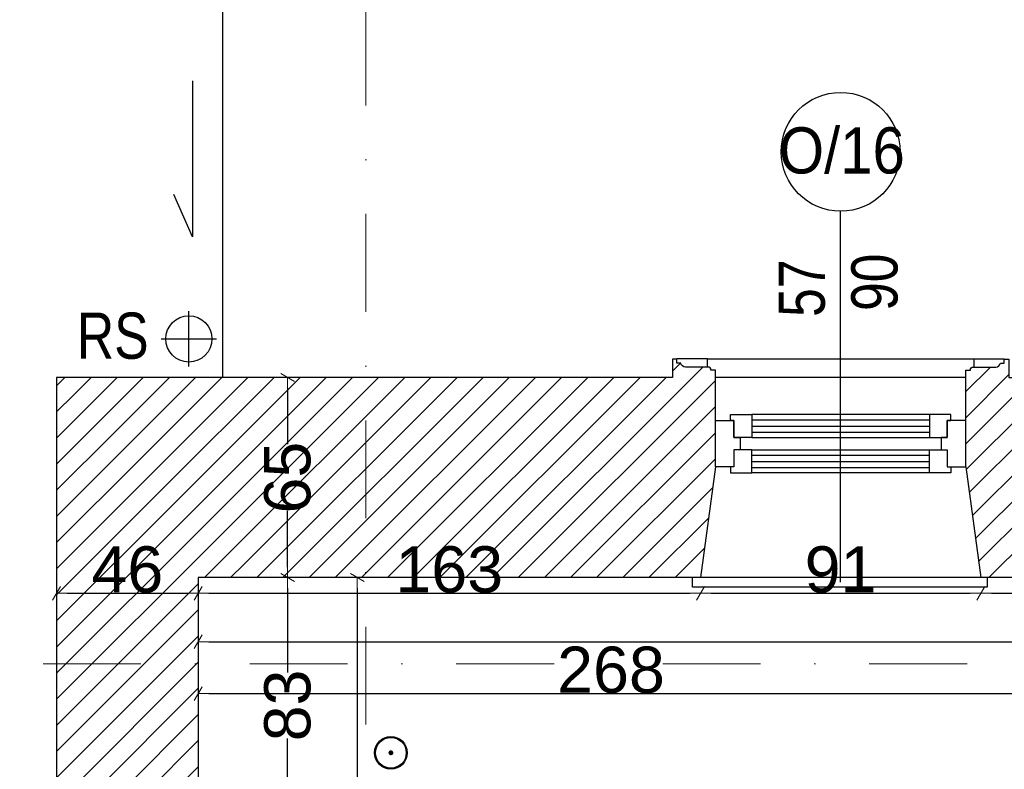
# Model space of a CAD drawing. Header units: millimetres. Extents: x 77315 to 2132699, y -120257 to -89040.
# Tile 6 of 56: x 616184 to 619380, y -110187 to -107752. Entities that reach past the tile are written whole.
import ezdxf

# ---------------------------------------------------------------- set-up
doc = ezdxf.new("R2010")
doc.units = ezdxf.units.MM
doc.header["$MEASUREMENT"] = 0
doc.linetypes.add('Dot & Dashed', pattern=[670.277762, 317.5, -176.388889, 0, -176.388874])
for name, color, linetype in [('detalokna', 7, 'Continuous'), ('DIM MALY', 7, 'Continuous'), ('Drawing & Figure', 7, 'Continuous'), ('Nowe_A-OKNA-OPIS', 7, 'Continuous'), ('Nowe_A_okno', 7, 'Continuous'), ('Nowe_Interior - Lamp', 7, 'Continuous'), ('opisy inne', 7, 'Continuous'), ('OSIE', 7, 'Continuous'), ('RURY SPUSTOWE', 7, 'Continuous'), ('SCIANY_KONSTR', 7, 'Continuous'), ('Structural - Grid', 7, 'Continuous')]:
    doc.layers.add(name, color=color, linetype=linetype)
doc.styles.add('STYL_AUTOMATYCZNY_2', font='arial.ttf')
doc.styles.add('STYL_AUTOMATYCZNY_3', font='arial.ttf', dxfattribs={"width": 0.8})
doc.styles.add('STYL_AUTOMATYCZNY_6', font='arial.ttf', dxfattribs={"width": 0.9})
doc.dimstyles.new('STYL_AUTOMATYCZNY__8', dxfattribs={"dimtxt": 150, "dimasz": 34.231941, "dimexe": 0.18, "dimexo": 0.0625, "dimgap": 0, "dimtad": 1, "dimdec": 0, "dimlfac": 0.1, "dimzin": 0, "dimdsep": 46, "dimtxsty": 'STYL_AUTOMATYCZNY_2', "dimblk": 'ARROWHEAD_2', "dimblk1": 'ARROWHEAD_2', "dimblk2": 'ARROWHEAD_2', "dimcen": 0.09, "dimse1": 1, "dimse2": 1, "dimclrd": 5, "dimclre": 5, "dimclrt": 1, "dimadec": 0, "dimazin": 0, "dimtfac": 1, "dimtdec": 4, "dimtmove": 0, "dimatfit": 3, "dimfxl": 0, "dimtolj": 1, "dimtzin": 0, "dimarcsym": 0})
doc.dimstyles.new('STYL_AUTOMATYCZNY__9', dxfattribs={"dimtxt": 150, "dimasz": 34.231941, "dimexe": 0.18, "dimexo": 0.0625, "dimgap": 0, "dimtad": 1, "dimtih": 1, "dimtoh": 1, "dimdec": 0, "dimlfac": 0.1, "dimzin": 0, "dimdsep": 46, "dimtxsty": 'STYL_AUTOMATYCZNY_2', "dimblk": 'ARROWHEAD_2', "dimblk1": 'ARROWHEAD_2', "dimblk2": 'ARROWHEAD_2', "dimcen": 0.09, "dimse1": 1, "dimse2": 1, "dimclrd": 5, "dimclre": 5, "dimclrt": 1, "dimadec": 0, "dimazin": 0, "dimtfac": 1, "dimtdec": 4, "dimtmove": 0, "dimatfit": 3, "dimfxl": 0, "dimtolj": 1, "dimtzin": 0, "dimarcsym": 0})
pattern_1 = [(45, (536116.65, -11361.66), (-42.426407, 42.426407), [])]

# ---------------------------------------------------------------- blocks, each defined once
blk = doc.blocks.new('ARROWHEAD_2')
at = {"color": 0, "linetype": 'Continuous', "lineweight": 0}
for p, q in [((0, 0), (-1, 0)), ((-0.378, -0.655), (0.378, 0.655))]:
    blk.add_line(p, q, dxfattribs=at)
blk = doc.blocks.new('*D1097', base_point=(536116.7, -11361.7))
at = {"layer": 'Defpoints', "color": 0}
for p in [(617053.3, -109564.5), (617212.8, -109564.5), (617058.3, -110394.5)]:
    blk.add_point(p, dxfattribs=at)
at = {"layer": 'DIM MALY', "color": 5, "lineweight": -2}
for p, q in [((617053.3, -109598.7), (617053.3, -109872.2)), ((617053.3, -110360.2), (617053.3, -110087.2))]:
    blk.add_line(p, q, dxfattribs=at)
at = {"layer": 'DIM MALY', "color": 5, "lineweight": -2, "xscale": 34.23194115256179, "yscale": 34.23194115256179, "zscale": 34.23194115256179}
for p, rotation in [((617053.3, -109564.5), 90), ((617053.3, -110394.5), 270)]:
    blk.add_blockref('ARROWHEAD_2', p, dxfattribs=dict(at, rotation=rotation))
at = {"layer": 'DIM MALY', "color": 1, "insert": (617053.3, -109979.7), "char_height": 150, "attachment_point": 5, "rotation": 90, "style": 'STYL_AUTOMATYCZNY_2'}
blk.add_mtext('\\A1;83', dxfattribs=at)
blk = doc.blocks.new('*D1098', base_point=(536116.7, -11361.7))
at = {"layer": 'Defpoints', "color": 0}
for p in [(617122.5, -109564.5), (617279.6, -111974.5), (617384.6, -111974.5)]:
    blk.add_point(p, dxfattribs=at)
at = {"layer": 'DIM MALY', "color": 5, "lineweight": -2}
for p, q in [((617279.6, -109598.7), (617279.6, -110617.3)), ((617279.6, -111940.2), (617279.6, -110922.3))]:
    blk.add_line(p, q, dxfattribs=at)
at = {"layer": 'DIM MALY', "color": 5, "lineweight": -2, "xscale": 34.23194115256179, "yscale": 34.23194115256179, "zscale": 34.23194115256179}
for p, rotation in [((617279.6, -109564.5), 90), ((617279.6, -111974.5), 270)]:
    blk.add_blockref('ARROWHEAD_2', p, dxfattribs=dict(at, rotation=rotation))
at = {"layer": 'DIM MALY', "color": 1, "insert": (617279.6, -110769.8), "char_height": 150, "attachment_point": 5, "rotation": 90, "style": 'STYL_AUTOMATYCZNY_2'}
blk.add_mtext('\\A1;241', dxfattribs=at)
blk = doc.blocks.new('*D1099', base_point=(536116.7, -11361.7))
at = {"layer": 'Defpoints', "color": 0}
for p in [(616763.4, -109615.5), (616303.4, -109793.2), (616763.4, -109793.2)]:
    blk.add_point(p, dxfattribs=at)
at = {"layer": 'DIM MALY', "color": 5, "lineweight": -2}
blk.add_line((616337.6, -109615.5), (616729.1, -109615.5), dxfattribs=at)
at = {"layer": 'DIM MALY', "color": 5, "lineweight": -2, "xscale": 34.23194115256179, "yscale": 34.23194115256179, "zscale": 34.23194115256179, "rotation": 180}
blk.add_blockref('ARROWHEAD_2', (616303.4, -109615.5), dxfattribs=at)
at = {"layer": 'DIM MALY', "color": 5, "lineweight": -2, "xscale": 34.23194115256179, "yscale": 34.23194115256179, "zscale": 34.23194115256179}
blk.add_blockref('ARROWHEAD_2', (616763.4, -109615.5), dxfattribs=at)
at = {"layer": 'DIM MALY', "color": 1, "insert": (616533.1, -109538.9), "char_height": 150, "attachment_point": 5, "style": 'STYL_AUTOMATYCZNY_2'}
blk.add_mtext('\\A1;46', dxfattribs=at)
blk = doc.blocks.new('*D1102', base_point=(536116.7, -11361.7))
at = {"layer": 'Defpoints', "color": 0}
for p in [(617053.3, -109564.5), (617212.8, -109564.5), (617058.3, -110394.5)]:
    blk.add_point(p, dxfattribs=at)
at = {"layer": 'DIM MALY', "color": 5, "lineweight": -2}
for p, q in [((617053.3, -109598.7), (617053.3, -109872.2)), ((617053.3, -110360.2), (617053.3, -110087.2))]:
    blk.add_line(p, q, dxfattribs=at)
at = {"layer": 'DIM MALY', "color": 5, "lineweight": -2, "xscale": 34.23194115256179, "yscale": 34.23194115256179, "zscale": 34.23194115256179}
for p, rotation in [((617053.3, -109564.5), 90), ((617053.3, -110394.5), 270)]:
    blk.add_blockref('ARROWHEAD_2', p, dxfattribs=dict(at, rotation=rotation))
at = {"layer": 'DIM MALY', "color": 1, "insert": (617053.3, -109979.7), "char_height": 150, "attachment_point": 5, "rotation": 90, "style": 'STYL_AUTOMATYCZNY_2'}
blk.add_mtext('\\A1;83', dxfattribs=at)
blk = doc.blocks.new('*D1103', base_point=(536116.7, -11361.7))
at = {"layer": 'Defpoints', "color": 0}
for p in [(617053.3, -108914.5), (617538.6, -108914.5), (617212.8, -109564.5)]:
    blk.add_point(p, dxfattribs=at)
at = {"layer": 'DIM MALY', "color": 5, "lineweight": -2}
for p, q in [((617053.3, -108948.7), (617053.3, -109131.3)), ((617053.3, -109530.2), (617053.3, -109348.1))]:
    blk.add_line(p, q, dxfattribs=at)
at = {"layer": 'DIM MALY', "color": 5, "lineweight": -2, "xscale": 34.23194115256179, "yscale": 34.23194115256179, "zscale": 34.23194115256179}
for p, rotation in [((617053.3, -108914.5), 90), ((617053.3, -109564.5), 270)]:
    blk.add_blockref('ARROWHEAD_2', p, dxfattribs=dict(at, rotation=rotation))
at = {"layer": 'DIM MALY', "color": 1, "insert": (617053.3, -109239.7), "char_height": 150, "attachment_point": 5, "rotation": 90, "style": 'STYL_AUTOMATYCZNY_2'}
blk.add_mtext('\\A1;65', dxfattribs=at)
blk = doc.blocks.new('*D1109', base_point=(536116.7, -11361.7))
at = {"layer": 'Defpoints', "color": 0}
for p in [(616763.4, -109615.5), (616303.4, -109793.2), (616763.4, -109793.2)]:
    blk.add_point(p, dxfattribs=at)
at = {"layer": 'DIM MALY', "color": 5, "lineweight": -2}
blk.add_line((616337.6, -109615.5), (616729.1, -109615.5), dxfattribs=at)
at = {"layer": 'DIM MALY', "color": 5, "lineweight": -2, "xscale": 34.23194115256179, "yscale": 34.23194115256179, "zscale": 34.23194115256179, "rotation": 180}
blk.add_blockref('ARROWHEAD_2', (616303.4, -109615.5), dxfattribs=at)
at = {"layer": 'DIM MALY', "color": 5, "lineweight": -2, "xscale": 34.23194115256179, "yscale": 34.23194115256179, "zscale": 34.23194115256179}
blk.add_blockref('ARROWHEAD_2', (616763.4, -109615.5), dxfattribs=at)
at = {"layer": 'DIM MALY', "color": 1, "insert": (616533.1, -109538.9), "char_height": 150, "attachment_point": 5, "style": 'STYL_AUTOMATYCZNY_2'}
blk.add_mtext('\\A1;46', dxfattribs=at)
blk = doc.blocks.new('*D1110', base_point=(536116.7, -11361.7))
at = {"layer": 'Defpoints', "color": 0}
for p in [(618393.4, -109469.9), (618393.4, -109615.5), (616763.4, -109793.2)]:
    blk.add_point(p, dxfattribs=at)
at = {"layer": 'DIM MALY', "color": 5, "lineweight": -2}
blk.add_line((616797.6, -109615.5), (618359.1, -109615.5), dxfattribs=at)
at = {"layer": 'DIM MALY', "color": 5, "lineweight": -2, "xscale": 34.23194115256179, "yscale": 34.23194115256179, "zscale": 34.23194115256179, "rotation": 180}
blk.add_blockref('ARROWHEAD_2', (616763.4, -109615.5), dxfattribs=at)
at = {"layer": 'DIM MALY', "color": 5, "lineweight": -2, "xscale": 34.23194115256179, "yscale": 34.23194115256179, "zscale": 34.23194115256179}
blk.add_blockref('ARROWHEAD_2', (618393.4, -109615.5), dxfattribs=at)
at = {"layer": 'DIM MALY', "color": 1, "insert": (617578, -109538.8), "char_height": 150, "attachment_point": 5, "style": 'STYL_AUTOMATYCZNY_2'}
blk.add_mtext('\\A1;163', dxfattribs=at)
blk = doc.blocks.new('*D1117', base_point=(536116.7, -11361.7))
at = {"layer": 'Defpoints', "color": 0}
for p in [(619443.4, -109941.3), (619443.4, -109972.3), (616763.4, -110098.4)]:
    blk.add_point(p, dxfattribs=at)
at = {"layer": 'DIM MALY', "color": 5, "lineweight": -2}
blk.add_line((616797.6, -109941.3), (619409.1, -109941.3), dxfattribs=at)
at = {"layer": 'DIM MALY', "color": 5, "lineweight": -2, "xscale": 34.23194115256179, "yscale": 34.23194115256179, "zscale": 34.23194115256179, "rotation": 180}
blk.add_blockref('ARROWHEAD_2', (616763.4, -109941.3), dxfattribs=at)
at = {"layer": 'DIM MALY', "color": 5, "lineweight": -2, "xscale": 34.23194115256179, "yscale": 34.23194115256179, "zscale": 34.23194115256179}
blk.add_blockref('ARROWHEAD_2', (619443.4, -109941.3), dxfattribs=at)
at = {"layer": 'DIM MALY', "color": 1, "insert": (618103, -109864.7), "char_height": 150, "attachment_point": 5, "style": 'STYL_AUTOMATYCZNY_2'}
blk.add_mtext('\\A1;268', dxfattribs=at)
blk = doc.blocks.new('*D1119', base_point=(536116.7, -11361.7))
at = {"layer": 'Defpoints', "color": 0}
for p in [(616763.4, -109615.5), (616303.4, -109793.2), (616763.4, -109793.2)]:
    blk.add_point(p, dxfattribs=at)
at = {"layer": 'DIM MALY', "color": 5, "lineweight": -2}
blk.add_line((616337.6, -109615.5), (616729.1, -109615.5), dxfattribs=at)
at = {"layer": 'DIM MALY', "color": 5, "lineweight": -2, "xscale": 34.23194115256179, "yscale": 34.23194115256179, "zscale": 34.23194115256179, "rotation": 180}
blk.add_blockref('ARROWHEAD_2', (616303.4, -109615.5), dxfattribs=at)
at = {"layer": 'DIM MALY', "color": 5, "lineweight": -2, "xscale": 34.23194115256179, "yscale": 34.23194115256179, "zscale": 34.23194115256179}
blk.add_blockref('ARROWHEAD_2', (616763.4, -109615.5), dxfattribs=at)
at = {"layer": 'DIM MALY', "color": 1, "insert": (616533.1, -109538.9), "char_height": 150, "attachment_point": 5, "style": 'STYL_AUTOMATYCZNY_2'}
blk.add_mtext('\\A1;46', dxfattribs=at)
blk = doc.blocks.new('*D1120', base_point=(536116.7, -11361.7))
at = {"layer": 'Defpoints', "color": 0}
for p in [(618393.4, -109469.9), (618393.4, -109615.5), (616763.4, -109793.2)]:
    blk.add_point(p, dxfattribs=at)
at = {"layer": 'DIM MALY', "color": 5, "lineweight": -2}
blk.add_line((616797.6, -109615.5), (618359.1, -109615.5), dxfattribs=at)
at = {"layer": 'DIM MALY', "color": 5, "lineweight": -2, "xscale": 34.23194115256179, "yscale": 34.23194115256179, "zscale": 34.23194115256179, "rotation": 180}
blk.add_blockref('ARROWHEAD_2', (616763.4, -109615.5), dxfattribs=at)
at = {"layer": 'DIM MALY', "color": 5, "lineweight": -2, "xscale": 34.23194115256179, "yscale": 34.23194115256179, "zscale": 34.23194115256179}
blk.add_blockref('ARROWHEAD_2', (618393.4, -109615.5), dxfattribs=at)
at = {"layer": 'DIM MALY', "color": 1, "insert": (617578, -109538.8), "char_height": 150, "attachment_point": 5, "style": 'STYL_AUTOMATYCZNY_2'}
blk.add_mtext('\\A1;163', dxfattribs=at)
blk = doc.blocks.new('*D1121', base_point=(536116.7, -11361.7))
at = {"layer": 'Defpoints', "color": 0}
for p in [(618393.4, -109469.9), (619303.4, -109469.9), (619303.4, -109615.5)]:
    blk.add_point(p, dxfattribs=at)
at = {"layer": 'DIM MALY', "color": 5, "lineweight": -2}
blk.add_line((618427.6, -109615.5), (619269.1, -109615.5), dxfattribs=at)
at = {"layer": 'DIM MALY', "color": 5, "lineweight": -2, "xscale": 34.23194115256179, "yscale": 34.23194115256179, "zscale": 34.23194115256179, "rotation": 180}
blk.add_blockref('ARROWHEAD_2', (618393.4, -109615.5), dxfattribs=at)
at = {"layer": 'DIM MALY', "color": 5, "lineweight": -2, "xscale": 34.23194115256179, "yscale": 34.23194115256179, "zscale": 34.23194115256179}
blk.add_blockref('ARROWHEAD_2', (619303.4, -109615.5), dxfattribs=at)
at = {"layer": 'DIM MALY', "color": 1, "insert": (618848.1, -109538.9), "char_height": 150, "attachment_point": 5, "style": 'STYL_AUTOMATYCZNY_2'}
blk.add_mtext('\\A1;91', dxfattribs=at)
blk = doc.blocks.new('*D1122', base_point=(536116.7, -11361.7))
at = {"layer": 'Defpoints', "color": 0}
for p in [(623783.4, -109772.8), (616763.4, -109815.6), (623783.4, -109815.6)]:
    blk.add_point(p, dxfattribs=at)
at = {"layer": 'DIM MALY', "color": 5, "lineweight": -2}
blk.add_line((616797.6, -109772.8), (623749.1, -109772.8), dxfattribs=at)
at = {"layer": 'DIM MALY', "color": 5, "lineweight": -2, "xscale": 34.23194115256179, "yscale": 34.23194115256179, "zscale": 34.23194115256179, "rotation": 180}
blk.add_blockref('ARROWHEAD_2', (616763.4, -109772.8), dxfattribs=at)
at = {"layer": 'DIM MALY', "color": 5, "lineweight": -2, "xscale": 34.23194115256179, "yscale": 34.23194115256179, "zscale": 34.23194115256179}
blk.add_blockref('ARROWHEAD_2', (623783.4, -109772.8), dxfattribs=at)
at = {"layer": 'DIM MALY', "color": 1, "insert": (620273, -109696.2), "char_height": 150, "attachment_point": 5, "style": 'STYL_AUTOMATYCZNY_2'}
blk.add_mtext('\\A1;702', dxfattribs=at)
blk = doc.blocks.new('*D1664', base_point=(536116.7, -11361.7))
at = {"layer": 'Defpoints', "color": 0}
for p in [(616763.4, -109615.5), (616303.4, -109793.2), (616763.4, -109793.2)]:
    blk.add_point(p, dxfattribs=at)
at = {"layer": 'DIM MALY', "color": 5, "lineweight": -2}
blk.add_line((616337.6, -109615.5), (616729.1, -109615.5), dxfattribs=at)
at = {"layer": 'DIM MALY', "color": 5, "lineweight": -2, "xscale": 34.23194115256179, "yscale": 34.23194115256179, "zscale": 34.23194115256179, "rotation": 180}
blk.add_blockref('ARROWHEAD_2', (616303.4, -109615.5), dxfattribs=at)
at = {"layer": 'DIM MALY', "color": 5, "lineweight": -2, "xscale": 34.23194115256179, "yscale": 34.23194115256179, "zscale": 34.23194115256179}
blk.add_blockref('ARROWHEAD_2', (616763.4, -109615.5), dxfattribs=at)
at = {"layer": 'DIM MALY', "color": 1, "insert": (616533.1, -109538.9), "char_height": 150, "attachment_point": 5, "style": 'STYL_AUTOMATYCZNY_2'}
blk.add_mtext('\\A1;46', dxfattribs=at)
blk = doc.blocks.new('*D1665', base_point=(536116.7, -11361.7))
at = {"layer": 'Defpoints', "color": 0}
for p in [(618393.4, -109469.9), (618393.4, -109615.5), (616763.4, -109793.2)]:
    blk.add_point(p, dxfattribs=at)
at = {"layer": 'DIM MALY', "color": 5, "lineweight": -2}
blk.add_line((616797.6, -109615.5), (618359.1, -109615.5), dxfattribs=at)
at = {"layer": 'DIM MALY', "color": 5, "lineweight": -2, "xscale": 34.23194115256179, "yscale": 34.23194115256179, "zscale": 34.23194115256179, "rotation": 180}
blk.add_blockref('ARROWHEAD_2', (616763.4, -109615.5), dxfattribs=at)
at = {"layer": 'DIM MALY', "color": 5, "lineweight": -2, "xscale": 34.23194115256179, "yscale": 34.23194115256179, "zscale": 34.23194115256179}
blk.add_blockref('ARROWHEAD_2', (618393.4, -109615.5), dxfattribs=at)
at = {"layer": 'DIM MALY', "color": 1, "insert": (617578, -109538.8), "char_height": 150, "attachment_point": 5, "style": 'STYL_AUTOMATYCZNY_2'}
blk.add_mtext('\\A1;163', dxfattribs=at)
blk = doc.blocks.new('*D1666', base_point=(536116.7, -11361.7))
at = {"layer": 'Defpoints', "color": 0}
for p in [(618393.4, -109469.9), (619303.4, -109469.9), (619303.4, -109615.5)]:
    blk.add_point(p, dxfattribs=at)
at = {"layer": 'DIM MALY', "color": 5, "lineweight": -2}
blk.add_line((618427.6, -109615.5), (619269.1, -109615.5), dxfattribs=at)
at = {"layer": 'DIM MALY', "color": 5, "lineweight": -2, "xscale": 34.23194115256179, "yscale": 34.23194115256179, "zscale": 34.23194115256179, "rotation": 180}
blk.add_blockref('ARROWHEAD_2', (618393.4, -109615.5), dxfattribs=at)
at = {"layer": 'DIM MALY', "color": 5, "lineweight": -2, "xscale": 34.23194115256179, "yscale": 34.23194115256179, "zscale": 34.23194115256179}
blk.add_blockref('ARROWHEAD_2', (619303.4, -109615.5), dxfattribs=at)
at = {"layer": 'DIM MALY', "color": 1, "insert": (618848.1, -109538.9), "char_height": 150, "attachment_point": 5, "style": 'STYL_AUTOMATYCZNY_2'}
blk.add_mtext('\\A1;91', dxfattribs=at)
blk = doc.blocks.new('*D1667', base_point=(536116.7, -11361.7))
at = {"layer": 'Defpoints', "color": 0}
for p in [(619303.4, -109469.9), (623783.4, -109615.5), (623783.4, -109709.3)]:
    blk.add_point(p, dxfattribs=at)
at = {"layer": 'DIM MALY', "color": 5, "lineweight": -2}
blk.add_line((619337.6, -109615.5), (623749.1, -109615.5), dxfattribs=at)
at = {"layer": 'DIM MALY', "color": 5, "lineweight": -2, "xscale": 34.23194115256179, "yscale": 34.23194115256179, "zscale": 34.23194115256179, "rotation": 180}
blk.add_blockref('ARROWHEAD_2', (619303.4, -109615.5), dxfattribs=at)
at = {"layer": 'DIM MALY', "color": 5, "lineweight": -2, "xscale": 34.23194115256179, "yscale": 34.23194115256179, "zscale": 34.23194115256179}
blk.add_blockref('ARROWHEAD_2', (623783.4, -109615.5), dxfattribs=at)
at = {"layer": 'DIM MALY', "color": 1, "insert": (621543, -109538.9), "char_height": 150, "attachment_point": 5, "style": 'STYL_AUTOMATYCZNY_2'}
blk.add_mtext('\\A1;448', dxfattribs=at)
blk = doc.blocks.new('*D1691', base_point=(536116.7, -11361.7))
at = {"layer": 'Defpoints', "color": 0}
for p in [(619443.4, -109941.3), (619443.4, -109972.3), (616763.4, -110098.4)]:
    blk.add_point(p, dxfattribs=at)
at = {"layer": 'DIM MALY', "color": 5, "lineweight": -2}
blk.add_line((616797.6, -109941.3), (619409.1, -109941.3), dxfattribs=at)
at = {"layer": 'DIM MALY', "color": 5, "lineweight": -2, "xscale": 34.23194115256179, "yscale": 34.23194115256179, "zscale": 34.23194115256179, "rotation": 180}
blk.add_blockref('ARROWHEAD_2', (616763.4, -109941.3), dxfattribs=at)
at = {"layer": 'DIM MALY', "color": 5, "lineweight": -2, "xscale": 34.23194115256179, "yscale": 34.23194115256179, "zscale": 34.23194115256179}
blk.add_blockref('ARROWHEAD_2', (619443.4, -109941.3), dxfattribs=at)
at = {"layer": 'DIM MALY', "color": 1, "insert": (618103, -109864.7), "char_height": 150, "attachment_point": 5, "style": 'STYL_AUTOMATYCZNY_2'}
blk.add_mtext('\\A1;268', dxfattribs=at)
blk = doc.blocks.new('*D1693', base_point=(536116.7, -11361.7))
at = {"layer": 'Defpoints', "color": 0}
for p in [(619443.4, -109941.3), (619443.4, -109972.3), (616763.4, -110098.4)]:
    blk.add_point(p, dxfattribs=at)
at = {"layer": 'DIM MALY', "color": 5, "lineweight": -2}
blk.add_line((616797.6, -109941.3), (619409.1, -109941.3), dxfattribs=at)
at = {"layer": 'DIM MALY', "color": 5, "lineweight": -2, "xscale": 34.23194115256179, "yscale": 34.23194115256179, "zscale": 34.23194115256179, "rotation": 180}
blk.add_blockref('ARROWHEAD_2', (616763.4, -109941.3), dxfattribs=at)
at = {"layer": 'DIM MALY', "color": 5, "lineweight": -2, "xscale": 34.23194115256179, "yscale": 34.23194115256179, "zscale": 34.23194115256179}
blk.add_blockref('ARROWHEAD_2', (619443.4, -109941.3), dxfattribs=at)
at = {"layer": 'DIM MALY', "color": 1, "insert": (618103, -109864.7), "char_height": 150, "attachment_point": 5, "style": 'STYL_AUTOMATYCZNY_2'}
blk.add_mtext('\\A1;268', dxfattribs=at)

msp = doc.modelspace()

# ---------------------------------------------------------------- hatches: boundary and pattern name
at = {"layer": 'Drawing & Figure'}
h = msp.add_hatch(dxfattribs=at)
h.set_pattern_fill('Common_Brick_0003', color=256, style=0, pattern_type=2)
h.set_pattern_definition(pattern_1)
h.paths.add_polyline_path([(618442.2, -108914.5), (618442.2, -108890.5), (618427.2, -108890.5, 0.436052), (618417.5, -108880.5), (618345.1, -108880.5, -0.371445), (618329.2, -108867.5), (618317.2, -108867.5), (618317.2, -108854.5), (618302.2, -108854.5), (618302.2, -108914.5), (618186.7, -108914.5), (616303.4, -108914.5), (616953.4, -109564.5), (618393.4, -109564.5), (618442.2, -109204.5), (618442.2, -109054.5)])
h = msp.add_hatch(dxfattribs=at)
h.set_pattern_fill('Common_Brick_0003', color=256, style=0, pattern_type=2)
h.set_pattern_definition(pattern_1)
h.paths.add_polyline_path([(619254.5, -109054.7), (619254.5, -109204.5), (619303.4, -109564.5), (623457, -109564.5), (623783.4, -109564.5), (623783.4, -109565.3), (623783.4, -109969.5), (623783.4, -110474.5), (623808.7, -110474.5), (623808.7, -110474.4), (623858.4, -110474.5), (623933.4, -110474.5), (623932.4, -109969.5), (623930.4, -108914.5), (623457, -108914.5), (619510.1, -108914.5), (619394.5, -108914.5), (619394.5, -108854.5), (619379.5, -108854.5), (619379.5, -108867.5), (619367.5, -108867.5, -0.371445), (619351.6, -108880.5), (619279.3, -108880.5, 0.436052), (619269.5, -108890.5), (619254.5, -108890.5), (619254.5, -108914.5)])
h = msp.add_hatch(dxfattribs=at)
h.set_pattern_fill('Common_Brick_0003', color=256, style=0, pattern_type=2)
h.set_pattern_definition(pattern_1)
h.paths.add_polyline_path([(616303.4, -110303.3), (616243.4, -110303.3), (616243.4, -110318.3), (616256.4, -110318.3), (616256.4, -110330.3, -0.371445), (616269.4, -110346.2), (616269.4, -110418.6, 0.436052), (616279.4, -110428.3), (616279.4, -110443.3), (616303.4, -110443.3), (616573.4, -110443.3), (616763.4, -110394.5), (616763.4, -109565.3), (616763.4, -109564.5), (616953.4, -109564.5), (616303.4, -108914.5)])
at = {"layer": 'Nowe_Interior - Lamp'}
h = msp.add_hatch(color=256, dxfattribs=at)
h.paths.add_polyline_path([(617335.6, -110133.5, 1), (617441.6, -110133.5, 1)])
h.paths.add_polyline_path([(617438.6, -110133.5, -1), (617338.6, -110133.5, -1)], flags=0)
msp.add_hatch(color=256, dxfattribs=at).paths.add_polyline_path([(617396.6, -110133.5, 1), (617380.6, -110133.5, 1)])

# ---------------------------------------------------------------- linework, layer by layer
at = {"layer": 'detalokna'}
for p, q in [((618416, -108854.3), (618317.2, -108854.3)), ((619280.8, -108854.3), (619379.5, -108854.3)), ((619254.5, -108914.5), (618442.2, -108914.5)), ((619303.4, -109564.5), (618393.4, -109564.5))]:
    msp.add_line(p, q, dxfattribs=at)
for points in [[(623507, -105094.5), (616842.1, -105094.5), (616842.1, -108914.5)], [(618416, -108880.5), (618416, -108854.3), (619280.8, -108854.3), (619280.8, -108880.5)], [(619324.3, -109564.5), (619324.3, -109595.3), (618367.8, -109595.3), (618367.8, -109564.5)]]:
    msp.add_lwpolyline(points, dxfattribs=at)
at = {"layer": 'Nowe_A-OKNA-OPIS'}
msp.add_line((618848.4, -109579.7), (618848.4, -108374.5), dxfattribs=at)
msp.add_circle((618848.4, -108181.5), 193, dxfattribs=at)
at = {"layer": 'Nowe_A_okno'}
for points in [[(618560.4, -109034.5), (618560.4, -109109.5), (618502.2, -109109.5), (618502.2, -109054.5), (618490.4, -109054.5), (618490.4, -109034.5)], [(619136.3, -109034.7), (619136.3, -109109.7), (619194.5, -109109.7), (619194.5, -109054.7), (619206.3, -109054.7), (619206.3, -109034.7)], [(618442.2, -109204.5), (618442.2, -109054.5), (618502.2, -109054.5), (618502.2, -109109.5), (618522.2, -109109.5), (618522.2, -109149.5), (618502.2, -109149.5), (618502.2, -109204.5)], [(619254.5, -109204.7), (619254.5, -109054.7), (619194.5, -109054.7), (619194.5, -109109.7), (619174.5, -109109.7), (619174.5, -109149.7), (619194.5, -109149.7), (619194.5, -109204.7)], [(618560.4, -109224.5), (618560.4, -109149.5), (618502.2, -109149.5), (618502.2, -109204.5), (618490.4, -109204.5), (618490.4, -109224.5)], [(619136.3, -109224.7), (619136.3, -109149.7), (619194.5, -109149.7), (619194.5, -109204.7), (619206.3, -109204.7), (619206.3, -109224.7)]]:
    msp.add_lwpolyline(points, close=True, dxfattribs=at)
for points in [[(619136.3, -109034.7), (618560.4, -109034.4)], [(618560.4, -109052.2), (619136.3, -109052.2)], [(618560.4, -109072.2), (619136.3, -109072.2)], [(618560.4, -109092.2), (619136.3, -109092.2)], [(618560.4, -109109.4), (619136.3, -109109.7)], [(618560.4, -109149.4), (619136.3, -109149.7)], [(618560.4, -109167.2), (619136.3, -109167.2)], [(618560.4, -109187.2), (619136.3, -109187.2)], [(618560.4, -109207.2), (619136.3, -109207.2)], [(619136.3, -109224.7), (618560.4, -109224.4)]]:
    msp.add_lwpolyline(points, dxfattribs=at)
at = {"layer": 'Nowe_Interior - Lamp'}
for radius in [53, 50]:
    msp.add_circle((617388.6, -110133.5), radius, dxfattribs=at)
at = {"layer": 'OSIE'}
for p, q in [((616732.9, -108879.3), (616732.9, -108699.3)), ((616642.9, -108789.3), (616822.9, -108789.3))]:
    msp.add_line(p, q, dxfattribs=at)
at = {"layer": 'RURY SPUSTOWE'}
msp.add_lwpolyline([(616744.3, -107951), (616744.3, -108457.9), (616684.5, -108320.4)], dxfattribs=at)
msp.add_circle((616732.9, -108789.3), 75, dxfattribs=at)
at = {"layer": 'SCIANY_KONSTR'}
for p, q in [((616303.4, -108914.5), (616303.4, -110303.3)), ((618302.2, -108914.5), (616303.4, -108914.5)), ((618442.2, -109204.5), (618442.2, -108914.5)), ((618442.2, -109204.5), (618442.2, -108934.5)), ((619254.5, -109204.5), (619254.5, -108914.5)), ((618442.2, -109204.5), (618393.4, -109564.5)), ((619254.5, -109204.5), (619303.4, -109564.5)), ((616763.4, -109564.5), (616763.4, -110394.5)), ((618393.4, -109564.5), (616763.4, -109564.5)), ((623783.4, -109564.5), (619303.4, -109564.5))]:
    msp.add_line(p, q, dxfattribs=at)
for points in [[(618442.2, -108914.5), (618442.2, -108890.5), (618427.2, -108890.5, 0.436052), (618417.5, -108880.5), (618345.1, -108880.5, -0.371445), (618329.2, -108867.5), (618317.2, -108867.5), (618317.2, -108854.5), (618302.2, -108854.5), (618302.2, -108914.5), (618186.7, -108914.5)], [(619254.5, -108914.5), (619254.5, -108890.5), (619269.5, -108890.5, -0.436052), (619279.3, -108880.5), (619351.6, -108880.5, 0.371445), (619367.5, -108867.5), (619379.5, -108867.5), (619379.5, -108854.5), (619394.5, -108854.5), (619394.5, -108914.5), (619510.1, -108914.5)]]:
    msp.add_lwpolyline(points, format="xyb", dxfattribs=at)
at = {"layer": 'Structural - Grid', "linetype": 'Dot & Dashed', "lineweight": 15}
for p, q in [((617307.7, -118756.7), (617307.7, -101903.6)), ((656800.1, -109844.2), (614931.3, -109844.2))]:
    msp.add_line(p, q, dxfattribs=at)

# ---------------------------------------------------------------- texts
at = {"layer": 'Nowe_A-OKNA-OPIS', "insert": (618852.3, -108178.1), "char_height": 150, "attachment_point": 5, "style": 'STYL_AUTOMATYCZNY_6'}
msp.add_mtext('\\A1;{\\pqc;\\fArial|b0|i0|c238|p0;\\W0.900000;O/16}', dxfattribs=at)
at = {"layer": 'Nowe_A-OKNA-OPIS', "char_height": 150, "attachment_point": 5, "rotation": 90, "style": 'STYL_AUTOMATYCZNY_3'}
for s, insert in [('\\A1;{\\pqc;\\fArial|b0|i0|c238|p0;\\W0.800000;90}', (618958.9, -108605.3)), ('\\A1;{\\pqc;\\fArial|b0|i0|c238|p0;\\W0.800000;57}', (618723.2, -108624.6))]:
    msp.add_mtext(s, dxfattribs=dict(at, insert=insert))
at = {"layer": 'opisy inne', "insert": (616485.8, -108779.8), "char_height": 150, "attachment_point": 5, "style": 'STYL_AUTOMATYCZNY_3'}
msp.add_mtext('\\A1;{\\pqc;\\fArial|b0|i0|c238|p0;\\W0.800000;RS}', dxfattribs=at)

# ---------------------------------------------------------------- dimensions: what is measured, and where the dimension line sits
at = {"layer": 'DIM MALY'}
for base, p1, p2, angle, picture, middle in [((617053.3, -108914.5), (617212.8, -109564.5), (617538.6, -108914.5), 90, '*D1103', (617053.3, -109239.7)), ((617053.3, -109564.5), (617058.3, -110394.5), (617212.8, -109564.5), 90, '*D1097', (617053.3, -109979.7)), ((617053.3, -109564.5), (617058.3, -110394.5), (617212.8, -109564.5), 90, '*D1102', (617053.3, -109979.7)), ((617279.6, -111974.5), (617122.5, -109564.5), (617384.6, -111974.5), 270, '*D1098', (617279.6, -110769.8))]:
    dim = msp.add_linear_dim(base=base, p1=p1, p2=p2, angle=angle, dimstyle='STYL_AUTOMATYCZNY__8', dxfattribs=at)
    dim.commit()
    dim.dimension.update_dxf_attribs({"geometry": picture, "text_midpoint": middle, "dimtype": 160, "text_rotation": 90})
for base, p1, p2, picture, middle in [((616763.4, -109615.5), (616303.4, -109793.2), (616763.4, -109793.2), '*D1099', (616533.1, -109615.5)), ((616763.4, -109615.5), (616303.4, -109793.2), (616763.4, -109793.2), '*D1109', (616533.1, -109615.5)), ((616763.4, -109615.5), (616303.4, -109793.2), (616763.4, -109793.2), '*D1119', (616533.1, -109615.5)), ((616763.4, -109615.5), (616303.4, -109793.2), (616763.4, -109793.2), '*D1664', (616533.1, -109615.5)), ((618393.4, -109615.5), (616763.4, -109793.2), (618393.4, -109469.9), '*D1110', (617578, -109615.5)), ((618393.4, -109615.5), (616763.4, -109793.2), (618393.4, -109469.9), '*D1120', (617578, -109615.5)), ((618393.4, -109615.5), (616763.4, -109793.2), (618393.4, -109469.9), '*D1665', (617578, -109615.5)), ((619303.4, -109615.5), (618393.4, -109469.9), (619303.4, -109469.9), '*D1121', (618848.1, -109615.5)), ((619303.4, -109615.5), (618393.4, -109469.9), (619303.4, -109469.9), '*D1666', (618848.1, -109615.5)), ((623783.4, -109615.5), (619303.4, -109469.9), (623783.4, -109709.3), '*D1667', (621543, -109615.5)), ((623783.4, -109772.8), (616763.4, -109815.6), (623783.4, -109815.6), '*D1122', (620273, -109772.8)), ((619443.4, -109941.3), (616763.4, -110098.4), (619443.4, -109972.3), '*D1117', (618103, -109941.3)), ((619443.4, -109941.3), (616763.4, -110098.4), (619443.4, -109972.3), '*D1691', (618103, -109941.3)), ((619443.4, -109941.3), (616763.4, -110098.4), (619443.4, -109972.3), '*D1693', (618103, -109941.3))]:
    dim = msp.add_linear_dim(base=base, p1=p1, p2=p2, dimstyle='STYL_AUTOMATYCZNY__9', dxfattribs=at)
    dim.commit()
    dim.dimension.update_dxf_attribs({"geometry": picture, "text_midpoint": middle, "dimtype": 160})

doc.saveas('drawing.dxf')
